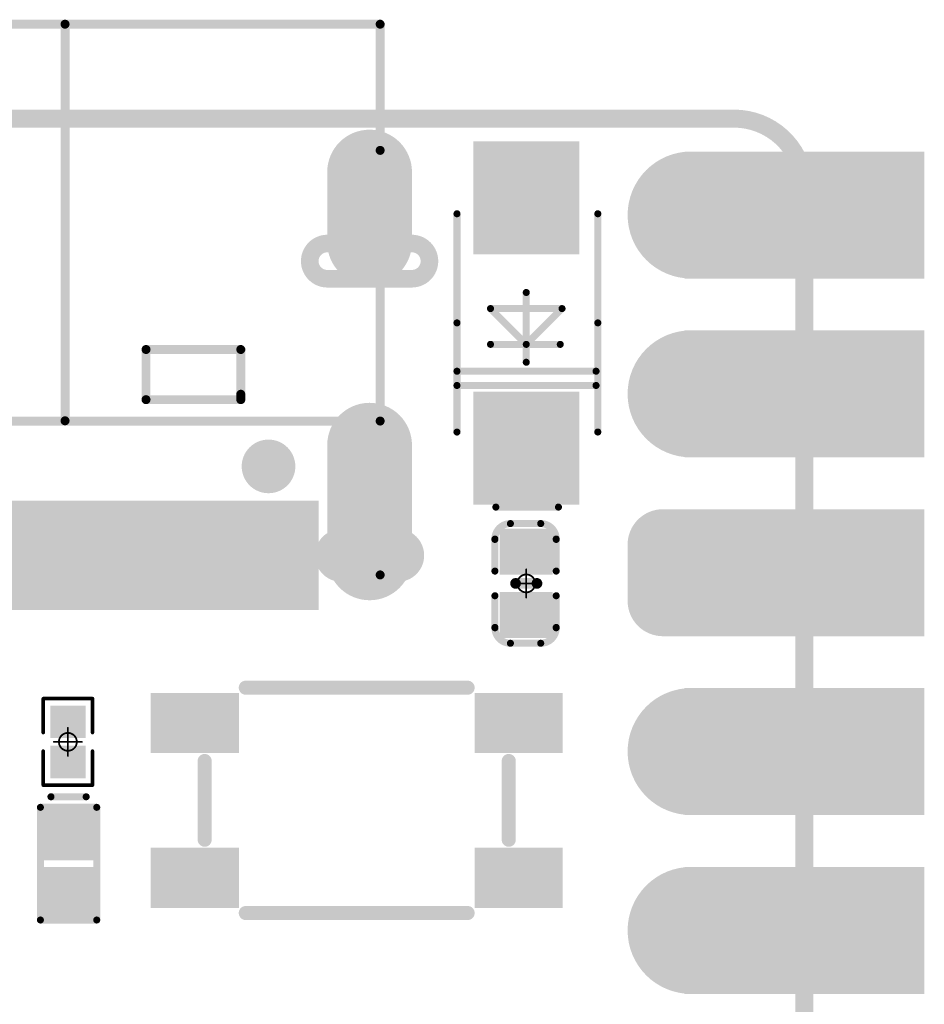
# Model space of a CAD drawing. Header units: millimetres. Extents: x 126.2 to 150.6, y 45.7 to 98.3.
# Tile 8 of 8: x 137.8 to 150.6, y 84.3 to 98.3. Entities that reach past the tile are written whole.
import ezdxf

# ---------------------------------------------------------------- set-up
doc = ezdxf.new("R2010")
doc.units = ezdxf.units.MM
for name, color, linetype in [('BottomLayer', 5, 'Continuous'), ('BottomSolder', 6, 'Continuous'), ('KeepOutLayer', 6, 'Continuous'), ('Mechanical1', 6, 'Continuous'), ('Mechanical15', 56, 'Continuous'), ('MidLayer1', 16, 'Continuous'), ('MidLayer2', 76, 'Continuous'), ('MidLayer3', 90, 'Continuous'), ('MidLayer4', 156, 'Continuous'), ('MultiLayer', 9, 'Continuous'), ('PadHoleLayer', 156, 'Continuous'), ('TopLayer', 1, 'Continuous'), ('TopOverlay', 2, 'Continuous'), ('TopPaste', 8, 'Continuous'), ('TopSolder', 216, 'Continuous')]:
    doc.layers.add(name, color=color, linetype=linetype)

# ---------------------------------------------------------------- blocks, each defined once
blk = doc.blocks.new('P_________1')
at = {"layer": 'BottomLayer'}
for points, const_width in [([(8.49, 24.13, 1), (9.29, 24.13, 1)], 0.8), ([(8.49, 21.59, 1), (9.29, 21.59, 1)], 0.8), ([(8.29, 19.45, 1), (8.69, 19.45, 1)], 0.4), ([(9.09, 19.45, 1), (9.49, 19.45, 1)], 0.4), ([(8.29, 18.65, 1), (8.69, 18.65, 1)], 0.4), ([(9.09, 18.65, 1), (9.49, 18.65, 1)], 0.4), ([(8.49, 16.51, 1), (9.29, 16.51, 1)], 0.8), ([(8.49, 13.97, 1), (9.29, 13.97, 1)], 0.8)]:
    blk.add_lwpolyline(points, format="xyb", close=True, dxfattribs=dict(at, const_width=const_width))
for points in [[(8.9, 23.33), (12.1, 23.33), (8.9, 24.93), (12.1, 24.93)], [(8.9, 20.79), (12.1, 20.79), (8.9, 22.39), (12.1, 22.39)], [(8.49, 19.85), (8.49, 18.25), (9.29, 19.85), (9.29, 18.25)], [(8.9, 18.25), (12.1, 18.25), (8.9, 19.85), (12.1, 19.85)], [(8.09, 19.45), (8.09, 18.65), (9.69, 19.45), (9.69, 18.65)], [(8.9, 15.71), (12.1, 15.71), (8.9, 17.31), (12.1, 17.31)], [(8.9, 13.17), (12.1, 13.17), (8.9, 14.77), (12.1, 14.77)]]:
    blk.add_solid(points, dxfattribs=at)
at = {"layer": 'BottomSolder'}
for points, const_width in [([(8.439, 24.13, 1), (9.341, 24.13, 1)], 0.902), ([(8.439, 21.59, 1), (9.341, 21.59, 1)], 0.902), ([(8.239, 19.45, 1), (8.741, 19.45, 1)], 0.502), ([(9.039, 19.45, 1), (9.541, 19.45, 1)], 0.502), ([(8.239, 18.65, 1), (8.741, 18.65, 1)], 0.502), ([(9.039, 18.65, 1), (9.541, 18.65, 1)], 0.502), ([(8.439, 16.51, 1), (9.341, 16.51, 1)], 0.902), ([(8.439, 13.97, 1), (9.341, 13.97, 1)], 0.902)]:
    blk.add_lwpolyline(points, format="xyb", close=True, dxfattribs=dict(at, const_width=const_width))
for points in [[(8.798, 23.228), (12.202, 23.228), (8.798, 25.032), (12.202, 25.032)], [(8.798, 20.688), (12.202, 20.688), (8.798, 22.492), (12.202, 22.492)], [(8.49, 19.952), (8.49, 18.148), (9.29, 19.952), (9.29, 18.148)], [(8.798, 18.148), (12.202, 18.148), (8.798, 19.952), (12.202, 19.952)], [(7.988, 19.45), (7.988, 18.65), (9.792, 19.45), (9.792, 18.65)], [(8.798, 15.608), (12.202, 15.608), (8.798, 17.412), (12.202, 17.412)], [(8.798, 13.068), (12.202, 13.068), (8.798, 14.872), (12.202, 14.872)]]:
    blk.add_solid(points, dxfattribs=at)
at = {"layer": 'Mechanical1', "const_width": 0.254}
for points in [[(-9.5, 25.5), (9.5, 25.5)], [(10.5, -24.5), (10.5, 24.5)]]:
    blk.add_lwpolyline(points, dxfattribs=at)
at = {"layer": 'Mechanical1', "const_width": 0.127}
for points in [[(9.436, 25.5, 1), (9.563, 25.5, 1)], [(9.437, 25.5, 1), (9.564, 25.5, 1)], [(10.437, 24.5, 1), (10.564, 24.5, 1)], [(10.437, 24.5, 1), (10.564, 24.5, 1)]]:
    blk.add_lwpolyline(points, format="xyb", close=True, dxfattribs=at)
at = {"layer": 'Mechanical1', "const_width": 0.254}
blk.add_lwpolyline([(9.5, 25.5, -0.414214), (10.5, 24.5)], format="xyb", dxfattribs=at)
at = {"layer": 'MidLayer1'}
for points, const_width in [([(8.49, 24.13, 1), (9.29, 24.13, 1)], 0.8), ([(8.49, 21.59, 1), (9.29, 21.59, 1)], 0.8), ([(8.29, 19.45, 1), (8.69, 19.45, 1)], 0.4), ([(9.09, 19.45, 1), (9.49, 19.45, 1)], 0.4), ([(8.29, 18.65, 1), (8.69, 18.65, 1)], 0.4), ([(9.09, 18.65, 1), (9.49, 18.65, 1)], 0.4), ([(8.49, 16.51, 1), (9.29, 16.51, 1)], 0.8), ([(8.49, 13.97, 1), (9.29, 13.97, 1)], 0.8)]:
    blk.add_lwpolyline(points, format="xyb", close=True, dxfattribs=dict(at, const_width=const_width))
for points in [[(8.9, 23.33), (12.1, 23.33), (8.9, 24.93), (12.1, 24.93)], [(8.9, 20.79), (12.1, 20.79), (8.9, 22.39), (12.1, 22.39)], [(8.49, 19.85), (8.49, 18.25), (9.29, 19.85), (9.29, 18.25)], [(8.9, 18.25), (12.1, 18.25), (8.9, 19.85), (12.1, 19.85)], [(8.09, 19.45), (8.09, 18.65), (9.69, 19.45), (9.69, 18.65)], [(8.9, 15.71), (12.1, 15.71), (8.9, 17.31), (12.1, 17.31)], [(8.9, 13.17), (12.1, 13.17), (8.9, 14.77), (12.1, 14.77)]]:
    blk.add_solid(points, dxfattribs=at)
at = {"layer": 'MidLayer2'}
for points, const_width in [([(8.49, 24.13, 1), (9.29, 24.13, 1)], 0.8), ([(8.49, 21.59, 1), (9.29, 21.59, 1)], 0.8), ([(8.29, 19.45, 1), (8.69, 19.45, 1)], 0.4), ([(9.09, 19.45, 1), (9.49, 19.45, 1)], 0.4), ([(8.29, 18.65, 1), (8.69, 18.65, 1)], 0.4), ([(9.09, 18.65, 1), (9.49, 18.65, 1)], 0.4), ([(8.49, 16.51, 1), (9.29, 16.51, 1)], 0.8), ([(8.49, 13.97, 1), (9.29, 13.97, 1)], 0.8)]:
    blk.add_lwpolyline(points, format="xyb", close=True, dxfattribs=dict(at, const_width=const_width))
for points in [[(8.9, 23.33), (12.1, 23.33), (8.9, 24.93), (12.1, 24.93)], [(8.9, 20.79), (12.1, 20.79), (8.9, 22.39), (12.1, 22.39)], [(8.49, 19.85), (8.49, 18.25), (9.29, 19.85), (9.29, 18.25)], [(8.9, 18.25), (12.1, 18.25), (8.9, 19.85), (12.1, 19.85)], [(8.09, 19.45), (8.09, 18.65), (9.69, 19.45), (9.69, 18.65)], [(8.9, 15.71), (12.1, 15.71), (8.9, 17.31), (12.1, 17.31)], [(8.9, 13.17), (12.1, 13.17), (8.9, 14.77), (12.1, 14.77)]]:
    blk.add_solid(points, dxfattribs=at)
at = {"layer": 'MidLayer3'}
for points, const_width in [([(8.49, 24.13, 1), (9.29, 24.13, 1)], 0.8), ([(8.49, 21.59, 1), (9.29, 21.59, 1)], 0.8), ([(8.29, 19.45, 1), (8.69, 19.45, 1)], 0.4), ([(9.09, 19.45, 1), (9.49, 19.45, 1)], 0.4), ([(8.29, 18.65, 1), (8.69, 18.65, 1)], 0.4), ([(9.09, 18.65, 1), (9.49, 18.65, 1)], 0.4), ([(8.49, 16.51, 1), (9.29, 16.51, 1)], 0.8), ([(8.49, 13.97, 1), (9.29, 13.97, 1)], 0.8)]:
    blk.add_lwpolyline(points, format="xyb", close=True, dxfattribs=dict(at, const_width=const_width))
for points in [[(8.9, 23.33), (12.1, 23.33), (8.9, 24.93), (12.1, 24.93)], [(8.9, 20.79), (12.1, 20.79), (8.9, 22.39), (12.1, 22.39)], [(8.49, 19.85), (8.49, 18.25), (9.29, 19.85), (9.29, 18.25)], [(8.9, 18.25), (12.1, 18.25), (8.9, 19.85), (12.1, 19.85)], [(8.09, 19.45), (8.09, 18.65), (9.69, 19.45), (9.69, 18.65)], [(8.9, 15.71), (12.1, 15.71), (8.9, 17.31), (12.1, 17.31)], [(8.9, 13.17), (12.1, 13.17), (8.9, 14.77), (12.1, 14.77)]]:
    blk.add_solid(points, dxfattribs=at)
at = {"layer": 'MidLayer4'}
for points, const_width in [([(8.49, 24.13, 1), (9.29, 24.13, 1)], 0.8), ([(8.49, 21.59, 1), (9.29, 21.59, 1)], 0.8), ([(8.29, 19.45, 1), (8.69, 19.45, 1)], 0.4), ([(9.09, 19.45, 1), (9.49, 19.45, 1)], 0.4), ([(8.29, 18.65, 1), (8.69, 18.65, 1)], 0.4), ([(9.09, 18.65, 1), (9.49, 18.65, 1)], 0.4), ([(8.49, 16.51, 1), (9.29, 16.51, 1)], 0.8), ([(8.49, 13.97, 1), (9.29, 13.97, 1)], 0.8)]:
    blk.add_lwpolyline(points, format="xyb", close=True, dxfattribs=dict(at, const_width=const_width))
for points in [[(8.9, 23.33), (12.1, 23.33), (8.9, 24.93), (12.1, 24.93)], [(8.9, 20.79), (12.1, 20.79), (8.9, 22.39), (12.1, 22.39)], [(8.49, 19.85), (8.49, 18.25), (9.29, 19.85), (9.29, 18.25)], [(8.9, 18.25), (12.1, 18.25), (8.9, 19.85), (12.1, 19.85)], [(8.09, 19.45), (8.09, 18.65), (9.69, 19.45), (9.69, 18.65)], [(8.9, 15.71), (12.1, 15.71), (8.9, 17.31), (12.1, 17.31)], [(8.9, 13.17), (12.1, 13.17), (8.9, 14.77), (12.1, 14.77)]]:
    blk.add_solid(points, dxfattribs=at)
at = {"layer": 'MultiLayer'}
for points, const_width in [([(8.49, 24.13, 1), (9.29, 24.13, 1)], 0.8), ([(8.49, 21.59, 1), (9.29, 21.59, 1)], 0.8), ([(8.29, 19.45, 1), (8.69, 19.45, 1)], 0.4), ([(9.09, 19.45, 1), (9.49, 19.45, 1)], 0.4), ([(8.29, 18.65, 1), (8.69, 18.65, 1)], 0.4), ([(9.09, 18.65, 1), (9.49, 18.65, 1)], 0.4), ([(8.49, 16.51, 1), (9.29, 16.51, 1)], 0.8), ([(8.49, 13.97, 1), (9.29, 13.97, 1)], 0.8)]:
    blk.add_lwpolyline(points, format="xyb", close=True, dxfattribs=dict(at, const_width=const_width))
for points in [[(8.9, 23.33), (12.1, 23.33), (8.9, 24.93), (12.1, 24.93)], [(8.9, 20.79), (12.1, 20.79), (8.9, 22.39), (12.1, 22.39)], [(8.49, 19.85), (8.49, 18.25), (9.29, 19.85), (9.29, 18.25)], [(8.9, 18.25), (12.1, 18.25), (8.9, 19.85), (12.1, 19.85)], [(8.09, 19.45), (8.09, 18.65), (9.69, 19.45), (9.69, 18.65)], [(8.9, 15.71), (12.1, 15.71), (8.9, 17.31), (12.1, 17.31)], [(8.9, 13.17), (12.1, 13.17), (8.9, 14.77), (12.1, 14.77)]]:
    blk.add_solid(points, dxfattribs=at)
at = {"layer": 'PadHoleLayer', "const_width": 0.5}
for points in [[(8.64, 24.13, 1), (9.14, 24.13, 1)], [(10.25, 24.13, 1), (10.75, 24.13, 1)], [(8.64, 21.59, 1), (9.14, 21.59, 1)], [(10.25, 21.59, 1), (10.75, 21.59, 1)], [(8.64, 19.05, 1), (9.14, 19.05, 1)], [(10.25, 19.05, 1), (10.75, 19.05, 1)], [(8.64, 16.51, 1), (9.14, 16.51, 1)], [(10.25, 16.51, 1), (10.75, 16.51, 1)], [(8.64, 13.97, 1), (9.14, 13.97, 1)], [(10.25, 13.97, 1), (10.75, 13.97, 1)]]:
    blk.add_lwpolyline(points, format="xyb", close=True, dxfattribs=at)
at = {"layer": 'TopLayer'}
for points, const_width in [([(8.49, 24.13, 1), (9.29, 24.13, 1)], 0.8), ([(8.49, 21.59, 1), (9.29, 21.59, 1)], 0.8), ([(8.29, 19.45, 1), (8.69, 19.45, 1)], 0.4), ([(9.09, 19.45, 1), (9.49, 19.45, 1)], 0.4), ([(8.29, 18.65, 1), (8.69, 18.65, 1)], 0.4), ([(9.09, 18.65, 1), (9.49, 18.65, 1)], 0.4), ([(8.49, 16.51, 1), (9.29, 16.51, 1)], 0.8), ([(8.49, 13.97, 1), (9.29, 13.97, 1)], 0.8)]:
    blk.add_lwpolyline(points, format="xyb", close=True, dxfattribs=dict(at, const_width=const_width))
for points in [[(8.9, 23.33), (12.1, 23.33), (8.9, 24.93), (12.1, 24.93)], [(8.9, 20.79), (12.1, 20.79), (8.9, 22.39), (12.1, 22.39)], [(8.49, 19.85), (8.49, 18.25), (9.29, 19.85), (9.29, 18.25)], [(8.9, 18.25), (12.1, 18.25), (8.9, 19.85), (12.1, 19.85)], [(8.09, 19.45), (8.09, 18.65), (9.69, 19.45), (9.69, 18.65)], [(8.9, 15.71), (12.1, 15.71), (8.9, 17.31), (12.1, 17.31)], [(8.9, 13.17), (12.1, 13.17), (8.9, 14.77), (12.1, 14.77)]]:
    blk.add_solid(points, dxfattribs=at)
at = {"layer": 'TopSolder'}
for points, const_width in [([(8.439, 24.13, 1), (9.341, 24.13, 1)], 0.902), ([(8.439, 21.59, 1), (9.341, 21.59, 1)], 0.902), ([(8.239, 19.45, 1), (8.741, 19.45, 1)], 0.502), ([(9.039, 19.45, 1), (9.541, 19.45, 1)], 0.502), ([(8.239, 18.65, 1), (8.741, 18.65, 1)], 0.502), ([(9.039, 18.65, 1), (9.541, 18.65, 1)], 0.502), ([(8.439, 16.51, 1), (9.341, 16.51, 1)], 0.902), ([(8.439, 13.97, 1), (9.341, 13.97, 1)], 0.902)]:
    blk.add_lwpolyline(points, format="xyb", close=True, dxfattribs=dict(at, const_width=const_width))
for points in [[(8.798, 23.228), (12.202, 23.228), (8.798, 25.032), (12.202, 25.032)], [(8.798, 20.688), (12.202, 20.688), (8.798, 22.492), (12.202, 22.492)], [(8.49, 19.952), (8.49, 18.148), (9.29, 19.952), (9.29, 18.148)], [(8.798, 18.148), (12.202, 18.148), (8.798, 19.952), (12.202, 19.952)], [(7.988, 19.45), (7.988, 18.65), (9.792, 19.45), (9.792, 18.65)], [(8.798, 15.608), (12.202, 15.608), (8.798, 17.412), (12.202, 17.412)], [(8.798, 13.068), (12.202, 13.068), (8.798, 14.872), (12.202, 14.872)]]:
    blk.add_solid(points, dxfattribs=at)
blk = doc.blocks.new('R0201_5')
at = {"layer": 'Mechanical15', "const_width": 0.0254}
for points in [[(0, -0.2), (0, 0.2)], [(0.2, 0), (-0.2, 0)]]:
    blk.add_lwpolyline(points, dxfattribs=at)
at = {"layer": 'Mechanical15'}
for points, const_width in [([(-0.006, 0.2, 1), (0.006, 0.2, 1)], 0.0127), ([(-0.206, 0, 1), (-0.194, 0, 1)], 0.0127), ([(0.127, 0, 1), (-0.127, 0, 1)], 0.0254), ([(-0.133, 0, 1), (-0.121, 0, 1)], 0.0127), ([(0.121, 0, 1), (0.133, 0, 1)], 0.0127), ([(0.194, 0, 1), (0.206, 0, 1)], 0.0127), ([(-0.006, -0.2, 1), (0.006, -0.2, 1)], 0.0127)]:
    blk.add_lwpolyline(points, format="xyb", close=True, dxfattribs=dict(at, const_width=const_width))
at = {"layer": 'TopLayer'}
for points in [[(-0.465, -0.2), (-0.105, -0.2), (-0.465, 0.2), (-0.105, 0.2)], [(0.105, -0.2), (0.465, -0.2), (0.105, 0.2), (0.465, 0.2)]]:
    blk.add_solid(points, dxfattribs=at)
at = {"layer": 'TopOverlay', "const_width": 0.05}
for points in [[(-0.13, 0.35), (-0.615, 0.35)], [(-0.615, -0.35), (-0.615, 0.35)], [(0.615, 0.35), (0.13, 0.35)], [(0.615, -0.35), (0.615, 0.35)], [(-0.13, -0.35), (-0.615, -0.35)], [(0.615, -0.35), (0.13, -0.35)]]:
    blk.add_lwpolyline(points, dxfattribs=at)
at = {"layer": 'TopOverlay', "const_width": 0.025}
for points in [[(-0.627, 0.35, 1), (-0.603, 0.35, 1)], [(-0.627, 0.35, 1), (-0.603, 0.35, 1)], [(-0.142, 0.35, 1), (-0.118, 0.35, 1)], [(0.118, 0.35, 1), (0.142, 0.35, 1)], [(0.603, 0.35, 1), (0.627, 0.35, 1)], [(0.603, 0.35, 1), (0.627, 0.35, 1)], [(-0.627, -0.35, 1), (-0.603, -0.35, 1)], [(-0.627, -0.35, 1), (-0.603, -0.35, 1)], [(-0.142, -0.35, 1), (-0.118, -0.35, 1)], [(0.118, -0.35, 1), (0.142, -0.35, 1)], [(0.603, -0.35, 1), (0.627, -0.35, 1)], [(0.603, -0.35, 1), (0.627, -0.35, 1)]]:
    blk.add_lwpolyline(points, format="xyb", close=True, dxfattribs=at)
at = {"layer": 'TopPaste'}
for points in [[(-0.465, -0.2), (-0.105, -0.2), (-0.465, 0.2), (-0.105, 0.2)], [(0.105, -0.2), (0.465, -0.2), (0.105, 0.2), (0.465, 0.2)]]:
    blk.add_solid(points, dxfattribs=at)
at = {"layer": 'TopSolder'}
for points in [[(-0.516, -0.251), (-0.054, -0.251), (-0.516, 0.251), (-0.054, 0.251)], [(0.054, -0.251), (0.516, -0.251), (0.054, 0.251), (0.516, 0.251)]]:
    blk.add_solid(points, dxfattribs=at)
blk = doc.blocks.new('ESD0402_6')
at = {"layer": 'TopLayer'}
for points in [[(-0.7, 0.3), (-0.7, -0.3), (-0.15, 0.3), (-0.15, -0.3)], [(0.15, 0.3), (0.15, -0.3), (0.7, 0.3), (0.7, -0.3)]]:
    blk.add_solid(points, dxfattribs=at)
at = {"layer": 'TopOverlay', "const_width": 0.1}
for points in [[(-0.8, 0.4), (0.8, 0.4)], [(-0.8, 0.4), (-0.8, -0.4)], [(0.8, 0.4), (0.8, -0.4)], [(0.95, 0.25), (0.95, -0.25)], [(-0.8, -0.4), (0.8, -0.4)]]:
    blk.add_lwpolyline(points, dxfattribs=at)
at = {"layer": 'TopOverlay', "const_width": 0.05}
for points in [[(-0.825, 0.4, 1), (-0.775, 0.4, 1)], [(-0.825, 0.4, 1), (-0.775, 0.4, 1)], [(0.775, 0.4, 1), (0.825, 0.4, 1)], [(0.775, 0.4, 1), (0.825, 0.4, 1)], [(0.925, 0.25, 1), (0.975, 0.25, 1)], [(0.925, -0.25, 1), (0.975, -0.25, 1)], [(-0.825, -0.4, 1), (-0.775, -0.4, 1)], [(-0.825, -0.4, 1), (-0.775, -0.4, 1)], [(0.775, -0.4, 1), (0.825, -0.4, 1)], [(0.775, -0.4, 1), (0.825, -0.4, 1)]]:
    blk.add_lwpolyline(points, format="xyb", close=True, dxfattribs=at)
at = {"layer": 'TopPaste'}
for points in [[(-0.7, 0.3), (-0.7, -0.3), (-0.15, 0.3), (-0.15, -0.3)], [(0.15, 0.3), (0.15, -0.3), (0.7, 0.3), (0.7, -0.3)]]:
    blk.add_solid(points, dxfattribs=at)
at = {"layer": 'TopSolder'}
for points in [[(-0.802, 0.402), (-0.802, -0.402), (-0.048, 0.402), (-0.048, -0.402)], [(0.048, 0.402), (0.048, -0.402), (0.802, 0.402), (0.802, -0.402)]]:
    blk.add_solid(points, dxfattribs=at)
blk = doc.blocks.new('C0402_8')
at = {"layer": 'Mechanical15', "const_width": 0.0254}
for points in [[(0, -0.2), (0, 0.2)], [(0.2, 0), (-0.2, 0)]]:
    blk.add_lwpolyline(points, dxfattribs=at)
at = {"layer": 'Mechanical15'}
for points, const_width in [([(-0.006, 0.2, 1), (0.006, 0.2, 1)], 0.0127), ([(-0.206, 0, 1), (-0.194, 0, 1)], 0.0127), ([(0.127, 0, 1), (-0.127, 0, 1)], 0.0254), ([(-0.133, 0, 1), (-0.121, 0, 1)], 0.0127), ([(0.121, 0, 1), (0.133, 0, 1)], 0.0127), ([(0.194, 0, 1), (0.206, 0, 1)], 0.0127), ([(-0.006, -0.2, 1), (0.006, -0.2, 1)], 0.0127)]:
    blk.add_lwpolyline(points, format="xyb", close=True, dxfattribs=dict(at, const_width=const_width))
at = {"layer": 'TopLayer'}
for points in [[(-0.675, -0.275), (-0.225, -0.275), (-0.675, 0.275), (-0.225, 0.275)], [(0.225, -0.275), (0.675, -0.275), (0.225, 0.275), (0.675, 0.275)]]:
    blk.add_solid(points, dxfattribs=at)
at = {"layer": 'TopOverlay', "const_width": 0.1}
for points in [[(-0.85, 0.225, -0.414214), (-0.63, 0.445)], [(0.63, 0.445, -0.414214), (0.85, 0.225)], [(-0.63, -0.425, -0.414214), (-0.85, -0.205)], [(0.85, -0.205, -0.414214), (0.63, -0.425)]]:
    blk.add_lwpolyline(points, format="xyb", dxfattribs=at)
at = {"layer": 'TopOverlay'}
for points, const_width in [([(-0.655, 0.445, 1), (-0.605, 0.445, 1)], 0.05), ([(-0.65, 0.445, 1), (-0.6, 0.445, 1)], 0.05), ([(-0.2, 0.445, 1), (-0.15, 0.445, 1)], 0.05), ([(0.15, 0.445, 1), (0.2, 0.445, 1)], 0.05), ([(0.6, 0.445, 1), (0.65, 0.445, 1)], 0.05), ([(0.605, 0.445, 1), (0.655, 0.445, 1)], 0.05), ([(-0.875, 0.225, 1), (-0.825, 0.225, 1)], 0.05), ([(-0.875, 0.225, 1), (-0.825, 0.225, 1)], 0.05), ([(-0.038, 0.152, 1), (0.038, 0.152, 1)], 0.0762), ([(0.825, 0.225, 1), (0.875, 0.225, 1)], 0.05), ([(0.825, 0.225, 1), (0.875, 0.225, 1)], 0.05), ([(-0.038, -0.152, 1), (0.038, -0.152, 1)], 0.0762), ([(-0.875, -0.205, 1), (-0.825, -0.205, 1)], 0.05), ([(-0.875, -0.205, 1), (-0.825, -0.205, 1)], 0.05), ([(0.825, -0.205, 1), (0.875, -0.205, 1)], 0.05), ([(0.825, -0.205, 1), (0.875, -0.205, 1)], 0.05), ([(-0.655, -0.425, 1), (-0.605, -0.425, 1)], 0.05), ([(-0.65, -0.425, 1), (-0.6, -0.425, 1)], 0.05), ([(-0.2, -0.425, 1), (-0.15, -0.425, 1)], 0.05), ([(0.15, -0.425, 1), (0.2, -0.425, 1)], 0.05), ([(0.6, -0.425, 1), (0.65, -0.425, 1)], 0.05), ([(0.605, -0.425, 1), (0.655, -0.425, 1)], 0.05)]:
    blk.add_lwpolyline(points, format="xyb", close=True, dxfattribs=dict(at, const_width=const_width))
for points, const_width in [([(-0.175, 0.445), (-0.625, 0.445)], 0.1), ([(0.625, 0.445), (0.175, 0.445)], 0.1), ([(-0.85, -0.205), (-0.85, 0.225)], 0.1), ([(0, -0.152), (0, 0.152)], 0.152), ([(0.85, -0.205), (0.85, 0.225)], 0.1), ([(-0.175, -0.425), (-0.625, -0.425)], 0.1), ([(0.625, -0.425), (0.175, -0.425)], 0.1)]:
    blk.add_lwpolyline(points, dxfattribs=dict(at, const_width=const_width))
at = {"layer": 'TopPaste'}
for points in [[(-0.675, -0.275), (-0.225, -0.275), (-0.675, 0.275), (-0.225, 0.275)], [(0.225, -0.275), (0.675, -0.275), (0.225, 0.275), (0.675, 0.275)]]:
    blk.add_solid(points, dxfattribs=at)
at = {"layer": 'TopSolder'}
for points in [[(-0.777, -0.377), (-0.123, -0.377), (-0.777, 0.377), (-0.123, 0.377)], [(0.123, -0.377), (0.777, -0.377), (0.123, 0.377), (0.777, 0.377)]]:
    blk.add_solid(points, dxfattribs=at)
blk = doc.blocks.new('SOD_123FL__SGA__9')
at = {"layer": 'TopLayer'}
for points in [[(-2.478, -0.65), (-1.078, -0.65), (-2.478, 0.65), (-1.078, 0.65)], [(1.078, -0.65), (2.478, -0.65), (1.078, 0.65), (2.478, 0.65)]]:
    blk.add_solid(points, dxfattribs=at)
at = {"layer": 'TopOverlay', "const_width": 0.1}
for points in [[(0, 1.016), (-1.55, 1.016)], [(1.55, 1.016), (0, 1.016)], [(0.686, -0.984), (0.686, 0.991)], [(0.889, -0.984), (0.889, 0.991)], [(-0.203, -0.508), (-0.203, 0.508)], [(0.305, 0), (-0.203, 0.508)], [(0.305, -0.508), (0.305, 0.483)], [(2.616, -0.432), (2.616, 0.457)], [(0.559, 0), (-0.432, 0)], [(-0.203, -0.508), (0.305, 0)], [(0, -0.984), (-1.55, -0.984)], [(1.55, -0.984), (0, -0.984)]]:
    blk.add_lwpolyline(points, dxfattribs=at)
at = {"layer": 'TopOverlay', "const_width": 0.05}
for points in [[(-1.575, 1.016, 1), (-1.525, 1.016, 1)], [(-0.025, 1.016, 1), (0.025, 1.016, 1)], [(-0.025, 1.016, 1), (0.025, 1.016, 1)], [(0.661, 0.991, 1), (0.711, 0.991, 1)], [(0.864, 0.991, 1), (0.914, 0.991, 1)], [(1.525, 1.016, 1), (1.575, 1.016, 1)], [(-0.228, 0.508, 1), (-0.178, 0.508, 1)], [(-0.228, 0.508, 1), (-0.178, 0.508, 1)], [(0.28, 0.483, 1), (0.33, 0.483, 1)], [(2.591, 0.457, 1), (2.641, 0.457, 1)], [(-0.457, 0, 1), (-0.407, 0, 1)], [(0.28, 0, 1), (0.33, 0, 1)], [(0.28, 0, 1), (0.33, 0, 1)], [(0.534, 0, 1), (0.584, 0, 1)], [(2.591, -0.432, 1), (2.641, -0.432, 1)], [(-0.228, -0.508, 1), (-0.178, -0.508, 1)], [(-0.228, -0.508, 1), (-0.178, -0.508, 1)], [(0.28, -0.508, 1), (0.33, -0.508, 1)], [(-1.575, -0.984, 1), (-1.525, -0.984, 1)], [(-0.025, -0.984, 1), (0.025, -0.984, 1)], [(-0.025, -0.984, 1), (0.025, -0.984, 1)], [(0.661, -0.984, 1), (0.711, -0.984, 1)], [(0.864, -0.984, 1), (0.914, -0.984, 1)], [(1.525, -0.984, 1), (1.575, -0.984, 1)]]:
    blk.add_lwpolyline(points, format="xyb", close=True, dxfattribs=at)
at = {"layer": 'TopPaste'}
for points in [[(-2.478, -0.65), (-1.078, -0.65), (-2.478, 0.65), (-1.078, 0.65)], [(1.078, -0.65), (2.478, -0.65), (1.078, 0.65), (2.478, 0.65)]]:
    blk.add_solid(points, dxfattribs=at)
at = {"layer": 'TopSolder'}
for points in [[(-2.58, -0.752), (-0.976, -0.752), (-2.58, 0.752), (-0.976, 0.752)], [(0.976, -0.752), (2.58, -0.752), (0.976, 0.752), (2.58, 0.752)]]:
    blk.add_solid(points, dxfattribs=at)
blk = doc.blocks.new('USB_TYPE_C_16PIN_A_18')
at = {"layer": 'BottomLayer', "const_width": 1}
for points in [[(-4.325, 2.507), (-4.325, 0.907)], [(4.325, 2.507), (4.325, 0.907)], [(-4.325, -1.972), (-4.325, -2.972)], [(4.325, -1.972), (4.325, -2.972)]]:
    blk.add_lwpolyline(points, dxfattribs=at)
at = {"layer": 'BottomLayer', "const_width": 0.5}
for points in [[(-4.575, 2.507, 1), (-4.075, 2.507, 1)], [(4.075, 2.507, 1), (4.575, 2.507, 1)], [(-4.575, 0.907, 1), (-4.075, 0.907, 1)], [(4.075, 0.907, 1), (4.575, 0.907, 1)], [(-4.575, -1.972, 1), (-4.075, -1.972, 1)], [(4.075, -1.972, 1), (4.575, -1.972, 1)], [(-4.575, -2.972, 1), (-4.075, -2.972, 1)], [(4.075, -2.972, 1), (4.575, -2.972, 1)]]:
    blk.add_lwpolyline(points, format="xyb", close=True, dxfattribs=at)
at = {"layer": 'BottomSolder', "const_width": 1.203}
for points in [[(-4.325, 2.507), (-4.325, 0.907)], [(4.325, 2.507), (4.325, 0.907)], [(-4.325, -1.972), (-4.325, -2.972)], [(4.325, -1.972), (4.325, -2.972)]]:
    blk.add_lwpolyline(points, dxfattribs=at)
at = {"layer": 'BottomSolder'}
for points, const_width in [([(-4.626, 2.507, 1), (-4.024, 2.507, 1)], 0.602), ([(4.024, 2.507, 1), (4.626, 2.507, 1)], 0.602), ([(-4.626, 0.907, 1), (-4.024, 0.907, 1)], 0.602), ([(4.024, 0.907, 1), (4.626, 0.907, 1)], 0.602), ([(-2.941, 1.208, 1), (-2.839, 1.208, 1)], 0.102), ([(2.839, 1.208, 1), (2.941, 1.208, 1)], 0.102), ([(-4.626, -1.972, 1), (-4.024, -1.972, 1)], 0.602), ([(4.024, -1.972, 1), (4.626, -1.972, 1)], 0.602), ([(-4.626, -2.972, 1), (-4.024, -2.972, 1)], 0.602), ([(4.024, -2.972, 1), (4.626, -2.972, 1)], 0.602)]:
    blk.add_lwpolyline(points, format="xyb", close=True, dxfattribs=dict(at, const_width=const_width))
at = {"layer": 'MidLayer1', "const_width": 1}
for points in [[(-4.325, 2.507), (-4.325, 0.907)], [(4.325, 2.507), (4.325, 0.907)], [(-4.325, -1.972), (-4.325, -2.972)], [(4.325, -1.972), (4.325, -2.972)]]:
    blk.add_lwpolyline(points, dxfattribs=at)
at = {"layer": 'MidLayer1', "const_width": 0.5}
for points in [[(-4.575, 2.507, 1), (-4.075, 2.507, 1)], [(4.075, 2.507, 1), (4.575, 2.507, 1)], [(-4.575, 0.907, 1), (-4.075, 0.907, 1)], [(4.075, 0.907, 1), (4.575, 0.907, 1)], [(-4.575, -1.972, 1), (-4.075, -1.972, 1)], [(4.075, -1.972, 1), (4.575, -1.972, 1)], [(-4.575, -2.972, 1), (-4.075, -2.972, 1)], [(4.075, -2.972, 1), (4.575, -2.972, 1)]]:
    blk.add_lwpolyline(points, format="xyb", close=True, dxfattribs=at)
at = {"layer": 'MidLayer2', "const_width": 1}
for points in [[(-4.325, 2.507), (-4.325, 0.907)], [(4.325, 2.507), (4.325, 0.907)], [(-4.325, -1.972), (-4.325, -2.972)], [(4.325, -1.972), (4.325, -2.972)]]:
    blk.add_lwpolyline(points, dxfattribs=at)
at = {"layer": 'MidLayer2', "const_width": 0.5}
for points in [[(-4.575, 2.507, 1), (-4.075, 2.507, 1)], [(4.075, 2.507, 1), (4.575, 2.507, 1)], [(-4.575, 0.907, 1), (-4.075, 0.907, 1)], [(4.075, 0.907, 1), (4.575, 0.907, 1)], [(-4.575, -1.972, 1), (-4.075, -1.972, 1)], [(4.075, -1.972, 1), (4.575, -1.972, 1)], [(-4.575, -2.972, 1), (-4.075, -2.972, 1)], [(4.075, -2.972, 1), (4.575, -2.972, 1)]]:
    blk.add_lwpolyline(points, format="xyb", close=True, dxfattribs=at)
at = {"layer": 'MidLayer3', "const_width": 1}
for points in [[(-4.325, 2.507), (-4.325, 0.907)], [(4.325, 2.507), (4.325, 0.907)], [(-4.325, -1.972), (-4.325, -2.972)], [(4.325, -1.972), (4.325, -2.972)]]:
    blk.add_lwpolyline(points, dxfattribs=at)
at = {"layer": 'MidLayer3', "const_width": 0.5}
for points in [[(-4.575, 2.507, 1), (-4.075, 2.507, 1)], [(4.075, 2.507, 1), (4.575, 2.507, 1)], [(-4.575, 0.907, 1), (-4.075, 0.907, 1)], [(4.075, 0.907, 1), (4.575, 0.907, 1)], [(-4.575, -1.972, 1), (-4.075, -1.972, 1)], [(4.075, -1.972, 1), (4.575, -1.972, 1)], [(-4.575, -2.972, 1), (-4.075, -2.972, 1)], [(4.075, -2.972, 1), (4.575, -2.972, 1)]]:
    blk.add_lwpolyline(points, format="xyb", close=True, dxfattribs=at)
at = {"layer": 'MidLayer4', "const_width": 1}
for points in [[(-4.325, 2.507), (-4.325, 0.907)], [(4.325, 2.507), (4.325, 0.907)], [(-4.325, -1.972), (-4.325, -2.972)], [(4.325, -1.972), (4.325, -2.972)]]:
    blk.add_lwpolyline(points, dxfattribs=at)
at = {"layer": 'MidLayer4', "const_width": 0.5}
for points in [[(-4.575, 2.507, 1), (-4.075, 2.507, 1)], [(4.075, 2.507, 1), (4.575, 2.507, 1)], [(-4.575, 0.907, 1), (-4.075, 0.907, 1)], [(4.075, 0.907, 1), (4.575, 0.907, 1)], [(-4.575, -1.972, 1), (-4.075, -1.972, 1)], [(4.075, -1.972, 1), (4.575, -1.972, 1)], [(-4.575, -2.972, 1), (-4.075, -2.972, 1)], [(4.075, -2.972, 1), (4.575, -2.972, 1)]]:
    blk.add_lwpolyline(points, format="xyb", close=True, dxfattribs=at)
at = {"layer": 'MultiLayer', "const_width": 1}
for points in [[(-4.325, 2.507), (-4.325, 0.907)], [(4.325, 2.507), (4.325, 0.907)], [(-4.325, -1.972), (-4.325, -2.972)], [(4.325, -1.972), (4.325, -2.972)]]:
    blk.add_lwpolyline(points, dxfattribs=at)
at = {"layer": 'MultiLayer', "const_width": 0.5}
for points in [[(-4.575, 2.507, 1), (-4.075, 2.507, 1)], [(4.075, 2.507, 1), (4.575, 2.507, 1)], [(-4.575, 0.907, 1), (-4.075, 0.907, 1)], [(4.075, 0.907, 1), (4.575, 0.907, 1)], [(-4.575, -1.972, 1), (-4.075, -1.972, 1)], [(4.075, -1.972, 1), (4.575, -1.972, 1)], [(-4.575, -2.972, 1), (-4.075, -2.972, 1)], [(4.075, -2.972, 1), (4.575, -2.972, 1)]]:
    blk.add_lwpolyline(points, format="xyb", close=True, dxfattribs=at)
at = {"layer": 'PadHoleLayer'}
for points, const_width in [([(-3.925, 2.722, -1), (-3.925, 2.222), (-4.725, 2.222, -1), (-4.725, 2.722)], 0.25), ([(4.725, 2.722, -1), (4.725, 2.222), (3.925, 2.222, -1), (3.925, 2.722)], 0.25), ([(-4.45, 1.707, 1), (-4.2, 1.707, 1)], 0.25), ([(4.2, 1.707, 1), (4.45, 1.707, 1)], 0.25), ([(-3.08, 1.208, 1), (-2.699, 1.208, 1)], 0.381), ([(2.7, 1.208, 1), (3.081, 1.208, 1)], 0.381), ([(-3.725, -1.457, -1), (-3.725, -1.957), (-4.925, -1.957, -1), (-4.925, -1.457)], 0.25), ([(4.925, -1.457, -1), (4.925, -1.957), (3.725, -1.957, -1), (3.725, -1.457)], 0.25), ([(-4.45, -2.472, 1), (-4.2, -2.472, 1)], 0.25), ([(4.2, -2.472, 1), (4.45, -2.472, 1)], 0.25)]:
    blk.add_lwpolyline(points, format="xyb", close=True, dxfattribs=dict(at, const_width=const_width))
at = {"layer": 'TopLayer', "const_width": 1}
for points in [[(-4.325, 2.507), (-4.325, 0.907)], [(4.325, 2.507), (4.325, 0.907)], [(-4.325, -1.972), (-4.325, -2.972)], [(4.325, -1.972), (4.325, -2.972)]]:
    blk.add_lwpolyline(points, dxfattribs=at)
at = {"layer": 'TopLayer', "const_width": 0.5}
for points in [[(-4.575, 2.507, 1), (-4.075, 2.507, 1)], [(4.075, 2.507, 1), (4.575, 2.507, 1)], [(-4.575, 0.907, 1), (-4.075, 0.907, 1)], [(4.075, 0.907, 1), (4.575, 0.907, 1)], [(-4.575, -1.972, 1), (-4.075, -1.972, 1)], [(4.075, -1.972, 1), (4.575, -1.972, 1)], [(-4.575, -2.972, 1), (-4.075, -2.972, 1)], [(4.075, -2.972, 1), (4.575, -2.972, 1)]]:
    blk.add_lwpolyline(points, format="xyb", close=True, dxfattribs=at)
at = {"layer": 'TopLayer'}
for points in [[(-2.9, 3.147), (-3.5, 3.147), (-2.9, 1.797), (-3.5, 1.797)], [(-2.1, 3.147), (-2.7, 3.147), (-2.1, 1.797), (-2.7, 1.797)], [(-1.9, 1.797), (-1.6, 1.797), (-1.9, 3.147), (-1.6, 3.147)], [(-1.4, 1.797), (-1.1, 1.797), (-1.4, 3.147), (-1.1, 3.147)], [(-0.9, 1.797), (-0.6, 1.797), (-0.9, 3.147), (-0.6, 3.147)], [(-0.1, 3.147), (-0.4, 3.147), (-0.1, 1.797), (-0.4, 1.797)], [(0.4, 3.147), (0.1, 3.147), (0.4, 1.797), (0.1, 1.797)], [(0.9, 3.147), (0.6, 3.147), (0.9, 1.797), (0.6, 1.797)], [(1.4, 3.147), (1.1, 3.147), (1.4, 1.797), (1.1, 1.797)], [(1.9, 3.147), (1.6, 3.147), (1.9, 1.797), (1.6, 1.797)], [(2.1, 1.797), (2.7, 1.797), (2.1, 3.147), (2.7, 3.147)], [(2.9, 1.797), (3.5, 1.797), (2.9, 3.147), (3.5, 3.147)]]:
    blk.add_solid(points, dxfattribs=at)
at = {"layer": 'TopOverlay', "const_width": 0.127}
for points in [[(-4.475, 2.749), (-4.475, -3.28)], [(4.475, 2.749), (4.475, -3.28)], [(4.475, 0.564), (-4.475, 0.564)], [(0, 0.56), (0, -5.072)], [(-1.15, 0.26), (-2.496, 0.26)], [(-2.496, 0.26), (-2.496, 0.183)], [(-2.496, 0.234), (-2.496, -0.452)], [(-1.15, 0.26), (-1.15, -0.452)], [(1.15, 0.26), (1.15, -0.452)], [(2.496, 0.26), (1.15, 0.26)], [(2.496, 0.26), (2.496, 0.183)], [(2.496, 0.234), (2.496, -0.452)], [(-1.15, -0.452), (-2.496, -0.452)], [(2.496, -0.452), (1.15, -0.452)], [(-4.475, -3.28), (-4.475, -5.072)], [(4.475, -3.28), (4.475, -5.072)], [(4.475, -5.072), (-4.475, -5.072)]]:
    blk.add_lwpolyline(points, dxfattribs=at)
at = {"layer": 'TopOverlay', "const_width": 0.0635}
for points in [[(-4.507, 2.749, 1), (-4.443, 2.749, 1)], [(4.443, 2.749, 1), (4.507, 2.749, 1)], [(-4.507, 0.564, 1), (-4.443, 0.564, 1)], [(-0.032, 0.56, 1), (0.032, 0.56, 1)], [(4.443, 0.564, 1), (4.507, 0.564, 1)], [(-2.528, 0.26, 1), (-2.464, 0.26, 1)], [(-2.528, 0.26, 1), (-2.464, 0.26, 1)], [(-2.528, 0.234, 1), (-2.464, 0.234, 1)], [(-1.182, 0.26, 1), (-1.118, 0.26, 1)], [(-1.182, 0.26, 1), (-1.118, 0.26, 1)], [(1.118, 0.26, 1), (1.182, 0.26, 1)], [(1.118, 0.26, 1), (1.182, 0.26, 1)], [(2.464, 0.26, 1), (2.528, 0.26, 1)], [(2.464, 0.26, 1), (2.528, 0.26, 1)], [(2.464, 0.234, 1), (2.528, 0.234, 1)], [(-2.528, 0.183, 1), (-2.464, 0.183, 1)], [(2.464, 0.183, 1), (2.528, 0.183, 1)], [(-2.528, -0.452, 1), (-2.464, -0.452, 1)], [(-2.528, -0.452, 1), (-2.464, -0.452, 1)], [(-1.182, -0.452, 1), (-1.118, -0.452, 1)], [(-1.182, -0.452, 1), (-1.118, -0.452, 1)], [(1.118, -0.452, 1), (1.182, -0.452, 1)], [(1.118, -0.452, 1), (1.182, -0.452, 1)], [(2.464, -0.452, 1), (2.528, -0.452, 1)], [(2.464, -0.452, 1), (2.528, -0.452, 1)], [(-4.507, -3.28, 1), (-4.443, -3.28, 1)], [(-4.507, -3.28, 1), (-4.443, -3.28, 1)], [(4.443, -3.28, 1), (4.507, -3.28, 1)], [(4.443, -3.28, 1), (4.507, -3.28, 1)], [(-4.507, -5.072, 1), (-4.443, -5.072, 1)], [(-4.507, -5.072, 1), (-4.443, -5.072, 1)], [(-0.032, -5.072, 1), (0.032, -5.072, 1)], [(4.443, -5.072, 1), (4.507, -5.072, 1)], [(4.443, -5.072, 1), (4.507, -5.072, 1)]]:
    blk.add_lwpolyline(points, format="xyb", close=True, dxfattribs=at)
at = {"layer": 'TopPaste'}
for points in [[(-2.9, 3.147), (-3.5, 3.147), (-2.9, 1.797), (-3.5, 1.797)], [(-2.1, 3.147), (-2.7, 3.147), (-2.1, 1.797), (-2.7, 1.797)], [(-1.9, 1.797), (-1.6, 1.797), (-1.9, 3.147), (-1.6, 3.147)], [(-1.4, 1.797), (-1.1, 1.797), (-1.4, 3.147), (-1.1, 3.147)], [(-0.9, 1.797), (-0.6, 1.797), (-0.9, 3.147), (-0.6, 3.147)], [(-0.1, 3.147), (-0.4, 3.147), (-0.1, 1.797), (-0.4, 1.797)], [(0.4, 3.147), (0.1, 3.147), (0.4, 1.797), (0.1, 1.797)], [(0.9, 3.147), (0.6, 3.147), (0.9, 1.797), (0.6, 1.797)], [(1.4, 3.147), (1.1, 3.147), (1.4, 1.797), (1.1, 1.797)], [(1.9, 3.147), (1.6, 3.147), (1.9, 1.797), (1.6, 1.797)], [(2.1, 1.797), (2.7, 1.797), (2.1, 3.147), (2.7, 3.147)], [(2.9, 1.797), (3.5, 1.797), (2.9, 3.147), (3.5, 3.147)]]:
    blk.add_solid(points, dxfattribs=at)
at = {"layer": 'TopSolder', "const_width": 1.203}
for points in [[(-4.325, 2.507), (-4.325, 0.907)], [(4.325, 2.507), (4.325, 0.907)], [(-4.325, -1.972), (-4.325, -2.972)], [(4.325, -1.972), (4.325, -2.972)]]:
    blk.add_lwpolyline(points, dxfattribs=at)
at = {"layer": 'TopSolder'}
for points, const_width in [([(-4.626, 2.507, 1), (-4.024, 2.507, 1)], 0.602), ([(4.024, 2.507, 1), (4.626, 2.507, 1)], 0.602), ([(-4.626, 0.907, 1), (-4.024, 0.907, 1)], 0.602), ([(4.024, 0.907, 1), (4.626, 0.907, 1)], 0.602), ([(-2.941, 1.208, 1), (-2.839, 1.208, 1)], 0.102), ([(2.839, 1.208, 1), (2.941, 1.208, 1)], 0.102), ([(-4.626, -1.972, 1), (-4.024, -1.972, 1)], 0.602), ([(4.024, -1.972, 1), (4.626, -1.972, 1)], 0.602), ([(-4.626, -2.972, 1), (-4.024, -2.972, 1)], 0.602), ([(4.024, -2.972, 1), (4.626, -2.972, 1)], 0.602)]:
    blk.add_lwpolyline(points, format="xyb", close=True, dxfattribs=dict(at, const_width=const_width))
for points in [[(-2.798, 3.249), (-3.602, 3.249), (-2.798, 1.696), (-3.602, 1.696)], [(-1.998, 3.249), (-2.802, 3.249), (-1.998, 1.696), (-2.802, 1.696)], [(-2.002, 1.696), (-1.498, 1.696), (-2.002, 3.249), (-1.498, 3.249)], [(-1.502, 1.696), (-0.998, 1.696), (-1.502, 3.249), (-0.998, 3.249)], [(-1.002, 1.696), (-0.498, 1.696), (-1.002, 3.249), (-0.498, 3.249)], [(0.002, 3.249), (-0.502, 3.249), (0.002, 1.696), (-0.502, 1.696)], [(0.502, 3.249), (-0.002, 3.249), (0.502, 1.696), (-0.002, 1.696)], [(1.002, 3.249), (0.498, 3.249), (1.002, 1.696), (0.498, 1.696)], [(1.502, 3.249), (0.998, 3.249), (1.502, 1.696), (0.998, 1.696)], [(2.002, 3.249), (1.498, 3.249), (2.002, 1.696), (1.498, 1.696)], [(1.998, 1.696), (2.802, 1.696), (1.998, 3.249), (2.802, 3.249)], [(2.798, 1.696), (3.602, 1.696), (2.798, 3.249), (3.602, 3.249)]]:
    blk.add_solid(points, dxfattribs=at)
blk = doc.blocks.new('KEY_3_4_2_5__21')
at = {"layer": 'TopLayer'}
for points in [[(-2.825, 0.775), (-1.775, 0.775), (-2.825, 1.425), (-1.775, 1.425)], [(2.825, 1.425), (1.775, 1.425), (2.825, 0.775), (1.775, 0.775)], [(-2.825, -1.425), (-1.775, -1.425), (-2.825, -0.775), (-1.775, -0.775)], [(2.825, -0.775), (1.775, -0.775), (2.825, -1.425), (1.775, -1.425)]]:
    blk.add_solid(points, dxfattribs=at)
at = {"layer": 'TopOverlay', "const_width": 0.2}
for points in [[(1.575, 1.6), (-1.575, 1.6)], [(-2.159, 0.559), (-2.159, -0.559)], [(2.159, 0.559), (2.159, -0.559)], [(1.575, -1.6), (-1.575, -1.6)]]:
    blk.add_lwpolyline(points, dxfattribs=at)
at = {"layer": 'TopOverlay', "const_width": 0.1}
for points in [[(-1.625, 1.6, 1), (-1.525, 1.6, 1)], [(1.525, 1.6, 1), (1.625, 1.6, 1)], [(-2.209, 0.559, 1), (-2.109, 0.559, 1)], [(2.109, 0.559, 1), (2.209, 0.559, 1)], [(-2.209, -0.559, 1), (-2.109, -0.559, 1)], [(2.109, -0.559, 1), (2.209, -0.559, 1)], [(-1.625, -1.6, 1), (-1.525, -1.6, 1)], [(1.525, -1.6, 1), (1.625, -1.6, 1)]]:
    blk.add_lwpolyline(points, format="xyb", close=True, dxfattribs=at)
at = {"layer": 'TopPaste'}
for points in [[(-2.825, 0.775), (-1.775, 0.775), (-2.825, 1.425), (-1.775, 1.425)], [(2.825, 1.425), (1.775, 1.425), (2.825, 0.775), (1.775, 0.775)], [(-2.825, -1.425), (-1.775, -1.425), (-2.825, -0.775), (-1.775, -0.775)], [(2.825, -0.775), (1.775, -0.775), (2.825, -1.425), (1.775, -1.425)]]:
    blk.add_solid(points, dxfattribs=at)
at = {"layer": 'TopSolder'}
for points in [[(-2.927, 0.673), (-1.673, 0.673), (-2.927, 1.527), (-1.673, 1.527)], [(2.927, 1.527), (1.673, 1.527), (2.927, 0.673), (1.673, 0.673)], [(-2.927, -1.527), (-1.673, -1.527), (-2.927, -0.673), (-1.673, -0.673)], [(2.927, -0.673), (1.673, -0.673), (2.927, -1.527), (1.673, -1.527)]]:
    blk.add_solid(points, dxfattribs=at)

msp = doc.modelspace()

# ---------------------------------------------------------------- linework, layer by layer
at = {"layer": 'KeepOutLayer', "const_width": 0.254}
for points in [[(128.908, 96.851), (147.908, 96.851)], [(148.908, 46.851), (148.908, 95.851)]]:
    msp.add_lwpolyline(points, dxfattribs=at)
at = {"layer": 'KeepOutLayer', "const_width": 0.127}
for points in [[(147.844, 96.851, 1), (147.971, 96.851, 1)], [(147.844, 96.851, 1), (147.971, 96.851, 1)], [(148.845, 95.851, 1), (148.972, 95.851, 1)], [(148.844, 95.851, 1), (148.971, 95.851, 1)]]:
    msp.add_lwpolyline(points, format="xyb", close=True, dxfattribs=at)
at = {"layer": 'KeepOutLayer', "const_width": 0.254}
msp.add_lwpolyline([(147.908, 96.851, -0.414214), (148.908, 95.851)], format="xyb", dxfattribs=at)

# ---------------------------------------------------------------- block references
for name, p, rotation in [('USB_TYPE_C_16PIN_A_18', (138.408, 93.121), 180), ('SOD_123FL__SGA__9', (144.958, 93.951), 270), ('C0402_8', (144.958, 90.251), 90), ('KEY_3_4_2_5__21', (142.55, 87.17), 180), ('R0201_5', (138.448, 88.001), 90), ('ESD0402_6', (138.458, 86.271), 89.99999999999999)]:
    msp.add_blockref(name, p, dxfattribs=dict(rotation=rotation))
msp.add_blockref('P_________1', (138.409, 71.353))

doc.saveas('drawing.dxf')
